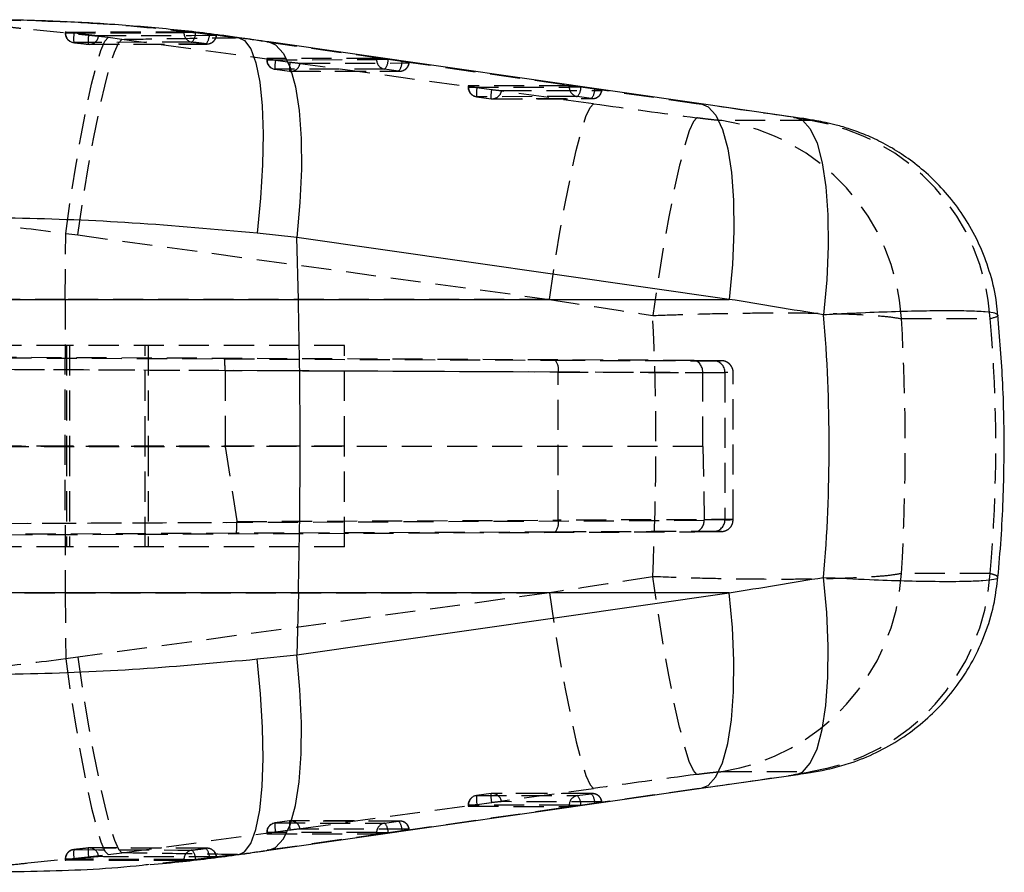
# Model space of a CAD drawing. Extents: x 41 to 474, y 27 to 361.
# Tile 7 of 16: x 320 to 362, y 164 to 200. Entities that reach past the tile are written whole.
import ezdxf

# ---------------------------------------------------------------- set-up
doc = ezdxf.new("R2010")
doc.units = 0
doc.linetypes.add('HIDDEN', pattern=[1.905, 1.27, -0.635])
doc.layers.get('0').update_dxf_attribs({"linetype": 'CONTINUOUS'})

msp = doc.modelspace()

# ---------------------------------------------------------------- linework, layer by layer
at = {"color": 7, "linetype": 'HIDDEN'}
for p, q in [((324.1082, 198.8561), (320.4228, 199.2376)), ((322.2897, 199.087), (322.2897, 199.0473)), ((322.3034, 199.0891), (327.3003, 199.1091)), ((322.3034, 199.0891), (322.3034, 199.0473)), ((327.3003, 199.0653), (327.3003, 199.1091)), ((322.5658, 199.0473), (322.2908, 199.0473)), ((322.6655, 199.036), (322.5658, 199.0473)), ((323.2792, 198.9658), (322.6655, 199.036)), ((324.6793, 198.7798), (324.1082, 198.8561)), ((344.5862, 196.0627), (324.6793, 198.7798)), ((327.777, 199.0653), (327.3003, 199.0653)), ((327.777, 199.0653), (327.7894, 199.0638)), ((327.7894, 199.0638), (328.3763, 198.9907)), ((329.5592, 198.8529), (329.6254, 198.8496)), ((330.7984, 198.6766), (349.0501, 196.0627)), ((330.7984, 198.6766), (330.8855, 198.6704)), ((323.311, 198.5692), (328.2808, 198.5832)), ((330.794, 197.9701), (330.794, 197.9197)), ((331.0676, 197.9197), (330.7951, 197.9197)), ((335.4333, 197.9786), (330.8078, 197.972)), ((330.8078, 197.972), (330.8078, 197.9197)), ((330.8078, 197.9197), (335.4333, 197.9263)), ((331.1691, 197.9054), (331.783, 197.8219)), ((335.4333, 197.9263), (335.4333, 197.9786)), ((335.9041, 197.9263), (335.4333, 197.9263)), ((336.5092, 197.8402), (335.9222, 197.9238)), ((331.1464, 197.5175), (331.1453, 197.5174)), ((331.1453, 197.5174), (331.7591, 197.4339)), ((335.7719, 197.5242), (331.1464, 197.5175)), ((331.1464, 197.5175), (331.7602, 197.434)), ((331.7602, 197.434), (331.7591, 197.4339)), ((331.7602, 197.434), (336.359, 197.4406)), ((331.8145, 197.4302), (336.4132, 197.4368)), ((332.2019, 197.7768), (336.8007, 197.7834)), ((336.359, 197.4406), (335.7719, 197.5242)), ((339.2984, 196.8129), (339.2984, 196.7626)), ((339.572, 196.7626), (339.2995, 196.7626)), ((343.5664, 196.821), (339.3121, 196.8149)), ((339.3121, 196.8149), (339.3121, 196.7626)), ((339.3121, 196.7626), (343.5664, 196.7687)), ((339.6735, 196.7483), (340.2873, 196.6648)), ((340.7063, 196.6197), (344.9337, 196.6258)), ((343.5664, 196.7687), (343.5664, 196.821)), ((344.0371, 196.7687), (343.5664, 196.7687)), ((344.6423, 196.6826), (344.0553, 196.7661)), ((339.6507, 196.3604), (339.6497, 196.3603)), ((339.6497, 196.3603), (340.2635, 196.2768)), ((343.905, 196.3665), (339.6507, 196.3604)), ((339.6507, 196.3604), (340.2645, 196.2769)), ((340.2645, 196.2769), (340.2635, 196.2768)), ((340.2645, 196.2769), (344.492, 196.283)), ((340.3188, 196.2731), (344.5463, 196.2792)), ((344.492, 196.283), (343.905, 196.3665)), ((349.0501, 196.0627), (349.1373, 196.0565)), ((353.7421, 195.3533), (350.0017, 195.3533)), ((353.0278, 195.4929), (353.1149, 195.4868)), ((322.2957, 187.8099), (322.313, 190.5947)), ((322.313, 190.5947), (322.8219, 190.5271)), ((322.8219, 190.5271), (342.7288, 187.8099)), ((322.2957, 187.8099), (305.3385, 187.8099)), ((342.7288, 187.8099), (322.2957, 187.8099)), ((357.5884, 186.9959), (361.3288, 186.9959)), ((322.3517, 185.8675), (243.5197, 185.8675)), ((322.3517, 185.8675), (322.3517, 181.6175)), ((334.0723, 185.8675), (322.3517, 185.8675)), ((322.4723, 185.8675), (322.4723, 181.6175)), ((325.6723, 181.6175), (325.6723, 185.8675)), ((325.7928, 185.8675), (325.7928, 181.6175)), ((334.0723, 181.6175), (334.0723, 185.8675)), ((243.405, 185.6785), (329.0119, 185.2996)), ((348.8038, 185.2287), (247.3356, 185.6785)), ((329.0372, 184.7991), (243.398, 185.1782)), ((247.4996, 185.1782), (349.2018, 184.7274)), ((329.0119, 185.2996), (342.9654, 185.2426)), ((349.6552, 185.2227), (348.8038, 185.2287)), ((343.0994, 184.7426), (329.0372, 184.8001)), ((329.0372, 184.8001), (329.0372, 184.7991)), ((329.0372, 184.7991), (329.0372, 181.6042)), ((343.0994, 178.4924), (343.0994, 184.7426)), ((349.2018, 184.7293), (350.1358, 184.7227)), ((349.2018, 184.7274), (349.2018, 184.7293)), ((349.2018, 181.6017), (349.2018, 184.7274)), ((350.1358, 184.7227), (350.1358, 178.5123)), ((350.4863, 178.5156), (350.4863, 184.7194)), ((243.2905, 181.6175), (329.0372, 181.6042)), ((322.3517, 181.6175), (243.2905, 181.6175)), ((349.2018, 181.6017), (247.3919, 181.6175)), ((334.0723, 181.6175), (322.3517, 181.6175)), ((322.3517, 181.6175), (322.3517, 177.3675)), ((322.4723, 181.6175), (322.4723, 177.3675)), ((325.6723, 177.3675), (325.6723, 181.6175)), ((325.7928, 181.6175), (325.7928, 177.3675)), ((334.0723, 177.3675), (334.0723, 181.6175)), ((329.0372, 181.6042), (329.533, 178.437)), ((349.2018, 181.6017), (349.2641, 178.5061)), ((243.3832, 178.0217), (329.5357, 178.4031)), ((349.2636, 178.4732), (247.3988, 178.0217)), ((329.533, 178.437), (343.0994, 178.4924)), ((350.1358, 178.5123), (349.2641, 178.5061)), ((329.5104, 177.9375), (243.4071, 177.5563)), ((247.2519, 177.5563), (348.8665, 178.0067)), ((342.9654, 177.9924), (329.5104, 177.9375)), ((348.8665, 178.0067), (349.6552, 178.0123)), ((322.3517, 177.3675), (243.5197, 177.3675)), ((334.0723, 177.3675), (322.3517, 177.3675)), ((361.3288, 176.2391), (357.5884, 176.2391)), ((305.3385, 175.4251), (322.2957, 175.4251)), ((322.2957, 175.4251), (342.7288, 175.4251)), ((322.2957, 175.4251), (322.313, 172.6403)), ((342.7288, 175.4251), (322.8219, 172.708)), ((322.8219, 172.708), (322.313, 172.6403)), ((350.0017, 167.8817), (353.7421, 167.8817)), ((353.0278, 167.7421), (353.1149, 167.7483)), ((324.6793, 164.4552), (344.5862, 167.1723)), ((349.0501, 167.1723), (330.7984, 164.5584)), ((349.0501, 167.1723), (349.1373, 167.1785)), ((340.2635, 166.9582), (339.6497, 166.8747)), ((339.6507, 166.8746), (339.6497, 166.8747)), ((340.2645, 166.9581), (339.6507, 166.8746)), ((339.6507, 166.8746), (343.905, 166.8685)), ((340.2645, 166.9581), (340.2635, 166.9582)), ((344.492, 166.9521), (340.2645, 166.9581)), ((344.5463, 166.9559), (340.3188, 166.9619)), ((343.905, 166.8685), (344.492, 166.9521)), ((339.2984, 166.4724), (339.2984, 166.4221)), ((339.572, 166.4724), (339.2984, 166.4724)), ((343.5664, 166.4663), (339.3121, 166.4724)), ((339.3121, 166.4724), (339.3121, 166.4201)), ((339.3121, 166.4201), (343.5664, 166.4141)), ((340.2873, 166.5702), (339.6735, 166.4867)), ((344.9337, 166.6093), (340.7063, 166.6153)), ((343.5664, 166.4663), (344.0371, 166.4663)), ((343.5664, 166.4141), (343.5664, 166.4663)), ((344.0553, 166.4689), (344.6423, 166.5524)), ((331.7591, 165.8011), (331.1453, 165.7176)), ((331.1464, 165.7175), (331.1453, 165.7176)), ((331.7602, 165.801), (331.1464, 165.7175)), ((331.1464, 165.7175), (335.7719, 165.7109)), ((331.783, 165.4131), (331.1691, 165.3296)), ((331.7602, 165.801), (331.7591, 165.8011)), ((336.359, 165.7944), (331.7602, 165.801)), ((336.4132, 165.7982), (331.8145, 165.8048)), ((336.8007, 165.4516), (332.2019, 165.4582)), ((335.7719, 165.7109), (336.359, 165.7944)), ((330.794, 165.3153), (330.794, 165.265)), ((331.0676, 165.3153), (330.794, 165.3153)), ((335.4333, 165.3087), (330.8078, 165.3153)), ((330.8078, 165.3153), (330.8078, 165.263)), ((330.8078, 165.263), (335.4333, 165.2564)), ((335.4333, 165.3087), (335.9041, 165.3087)), ((335.4333, 165.2564), (335.4333, 165.3087)), ((335.9222, 165.3112), (336.5092, 165.3948)), ((328.2808, 164.6519), (323.311, 164.6679)), ((320.7083, 164.0287), (324.1082, 164.379)), ((322.2897, 164.1877), (322.2897, 164.148)), ((322.5658, 164.1877), (322.2897, 164.1877)), ((322.3034, 164.1877), (322.3034, 164.146)), ((322.5658, 164.1877), (322.6655, 164.1991)), ((322.6655, 164.1991), (323.2792, 164.2692)), ((324.1082, 164.379), (324.6793, 164.4552)), ((329.5592, 164.3822), (325.8372, 163.96)), ((327.3003, 164.1697), (327.777, 164.1697)), ((327.3003, 164.1259), (327.3003, 164.1697)), ((327.7894, 164.1712), (327.777, 164.1697)), ((328.3763, 164.2443), (327.7894, 164.1712)), ((329.5592, 164.3822), (329.6284, 164.3858)), ((330.7984, 164.5584), (330.8855, 164.5646)), ((322.3034, 164.146), (322.2937, 164.148)), ((327.3003, 164.1259), (322.3034, 164.146))]:
    msp.add_line(p, q, dxfattribs=at)
at = {"color": 7, "linetype": 'CONTINUOUS'}
for p, q in [((349.1373, 196.0565), (330.8855, 198.6704)), ((353.1154, 195.4867), (349.1373, 196.0565)), ((332.0708, 190.4238), (330.3925, 190.6001)), ((332.1331, 187.8099), (332.0708, 190.4238)), ((350.3225, 187.8099), (332.0708, 190.4238)), ((315.1036, 187.8099), (332.1331, 187.8099)), ((332.1331, 187.8099), (350.3225, 187.8099)), ((332.1331, 175.4251), (315.1036, 175.4251)), ((332.1331, 175.4251), (332.0708, 172.8112)), ((332.0708, 172.8112), (350.3225, 175.4251)), ((350.3225, 175.4251), (332.1331, 175.4251)), ((330.3925, 172.6349), (332.0708, 172.8112)), ((349.1373, 167.1785), (353.1154, 167.7483)), ((330.8855, 164.5646), (349.1373, 167.1785))]:
    msp.add_line(p, q, dxfattribs=at)
at = {"color": 7, "linetype": 'HIDDEN', "flags": 128}
for points in [[(322.3034, 199.0473), (324.7898, 199.0568), (327.3003, 199.0653)], [(322.313, 190.5947), (322.5194, 192.0412), (322.7374, 193.4288), (322.9613, 194.7212), (323.1852, 195.8845), (323.4033, 196.8881), (323.6098, 197.7058), (323.7994, 198.316), (323.967, 198.7028), (324.1082, 198.8561)], [(327.6472, 198.662), (327.438, 198.6614), (326.601, 198.6586), (323.253, 198.6462), (322.6525, 198.6438)], [(322.8219, 190.5271), (323.0383, 191.9711), (323.2661, 193.3565), (323.4993, 194.6469), (323.7317, 195.8086), (323.9573, 196.811), (324.1702, 197.628), (324.3648, 198.2382), (324.536, 198.6255), (324.6793, 198.7798)], [(328.6683, 198.9382), (328.4619, 198.9377), (327.6246, 198.9359), (324.2755, 198.9277), (323.6986, 198.9261)], [(323.2634, 198.5748), (323.4727, 198.5755), (324.3096, 198.5783), (327.6576, 198.5881), (328.2313, 198.5896)], [(336.8007, 197.7834), (336.8137, 197.7845), (336.8109, 197.7878), (336.7924, 197.7931), (336.7589, 197.8002), (336.7118, 197.8088), (336.6529, 197.8186), (336.5845, 197.8292), (336.5092, 197.8402)], [(344.9337, 196.6258), (344.9468, 196.6269), (344.944, 196.6302), (344.9255, 196.6354), (344.892, 196.6425), (344.8448, 196.6512), (344.7859, 196.661), (344.7175, 196.6716), (344.6423, 196.6826)], [(342.7288, 187.8099), (342.9453, 189.254), (343.173, 190.6394), (343.4062, 191.9298), (343.6386, 193.0915), (343.8643, 194.0939), (344.0771, 194.9109), (344.2717, 195.5211), (344.4429, 195.9084), (344.5862, 196.0627)], [(348.9458, 195.4677), (348.8034, 195.3114), (348.6327, 194.919), (348.4383, 194.3011), (348.2253, 193.474), (347.9993, 192.4596), (347.7664, 191.285), (347.5328, 189.9812), (347.3046, 188.5829), (347.0879, 187.1272)], [(322.2957, 187.8099), (322.2872, 186.2644), (322.2812, 184.7167), (322.2776, 183.1675), (322.2764, 181.6175), (322.2776, 180.0676), (322.2812, 178.5184), (322.2872, 176.9706), (322.2957, 175.4251)], [(348.9458, 167.7673), (348.8034, 167.9237), (348.6327, 168.316), (348.4383, 168.934), (348.2253, 169.7611), (347.9993, 170.7754), (347.7664, 171.95), (347.5328, 173.2538), (347.3046, 174.6521), (347.0879, 176.1078)], [(342.7288, 175.4251), (342.9453, 173.981), (343.173, 172.5956), (343.4062, 171.3052), (343.6386, 170.1436), (343.8643, 169.1411), (344.0771, 168.3241), (344.2717, 167.714), (344.4429, 167.3267), (344.5862, 167.1723)], [(322.313, 172.6403), (322.5194, 171.1939), (322.7374, 169.8062), (322.9613, 168.5138), (323.1852, 167.3506), (323.4033, 166.3469), (323.6098, 165.5293), (323.7994, 164.919), (323.967, 164.5322), (324.1082, 164.379)], [(322.8219, 172.708), (323.0383, 171.2639), (323.2661, 169.8785), (323.4993, 168.5881), (323.7317, 167.4264), (323.9573, 166.424), (324.1702, 165.607), (324.3648, 164.9968), (324.536, 164.6095), (324.6793, 164.4552)], [(344.6423, 166.5524), (344.7175, 166.5634), (344.7859, 166.5741), (344.8448, 166.5839), (344.892, 166.5925), (344.9255, 166.5996), (344.944, 166.6049), (344.9468, 166.6081), (344.9337, 166.6093)], [(336.5092, 165.3948), (336.5845, 165.4058), (336.6529, 165.4164), (336.7118, 165.4262), (336.7589, 165.4349), (336.7924, 165.442), (336.8109, 165.4472), (336.8137, 165.4505), (336.8007, 165.4516)], [(322.6525, 164.5913), (322.8617, 164.5904), (323.6987, 164.587), (327.0467, 164.575), (327.6472, 164.573)], [(328.2313, 164.6454), (328.0221, 164.6459), (327.1851, 164.6482), (323.8371, 164.6583), (323.2634, 164.6602)], [(327.3003, 164.1697), (324.7898, 164.1782), (322.3034, 164.1877)], [(323.6986, 164.3089), (323.9071, 164.3084), (324.7444, 164.3061), (328.0936, 164.2981), (328.6683, 164.2969)]]:
    msp.add_lwpolyline(points, dxfattribs=at)
at = {"color": 8, "linetype": 'CONTINUOUS', "flags": 128}
for points in [[(329.6254, 198.8496), (329.8638, 198.7393), (330.1272, 198.3816), (330.3419, 197.7894), (330.5023, 196.9791), (330.6039, 195.9727), (330.644, 194.7977), (330.6214, 193.4863), (330.5368, 192.0742), (330.3925, 190.6001)], [(330.8855, 198.6704), (331.1729, 198.554), (331.5045, 198.1897), (331.7843, 197.5935), (332.0047, 196.7817), (332.1597, 195.7762), (332.2452, 194.6041), (332.2587, 193.2974), (332.2001, 191.8912), (332.0708, 190.4238)], [(349.1373, 196.0565), (349.4246, 195.9401), (349.7562, 195.5758), (350.036, 194.9796), (350.2564, 194.1678), (350.4114, 193.1623), (350.4969, 191.9902), (350.5105, 190.6835), (350.4518, 189.2774), (350.3225, 187.8099)], [(353.1149, 195.4868), (353.4063, 195.3685), (353.7413, 194.9995), (354.0236, 194.396), (354.2455, 193.5745), (354.401, 192.5575), (354.4857, 191.373), (354.4973, 190.0533), (354.4355, 188.6348), (354.302, 187.1561)], [(353.1149, 167.7483), (353.4063, 167.8665), (353.7413, 168.2355), (354.0236, 168.839), (354.2455, 169.6606), (354.401, 170.6775), (354.4857, 171.8621), (354.4973, 173.1817), (354.4355, 174.6003), (354.302, 176.0789)], [(349.1373, 167.1785), (349.4246, 167.295), (349.7562, 167.6593), (350.036, 168.2554), (350.2564, 169.0672), (350.4114, 170.0728), (350.4969, 171.2448), (350.5105, 172.5516), (350.4518, 173.9577), (350.3225, 175.4251)], [(329.6284, 164.3858), (329.8638, 164.4957), (330.1272, 164.8535), (330.3419, 165.4456), (330.5023, 166.256), (330.6039, 167.2624), (330.644, 168.4373), (330.6214, 169.7488), (330.5368, 171.1608), (330.3925, 172.6349)], [(330.8855, 164.5646), (331.1729, 164.6811), (331.5045, 165.0454), (331.7843, 165.6415), (332.0047, 166.4533), (332.1597, 167.4589), (332.2452, 168.6309), (332.2587, 169.9377), (332.2001, 171.3438), (332.0708, 172.8112)]]:
    msp.add_lwpolyline(points, dxfattribs=at)
at = {"color": 7, "linetype": 'HIDDEN'}
for centre, radius, start, end in [((322.6957, 199.0473), 0.406, 180, 263.77003), ((322.7047, 199.0417), 0.4013, 179.19654, 262.52821), ((323.9351, 198.7975), 1.2917, 169.36395, 186.83639), ((324.5382, 198.7193), 1.283, 168.92104, 186.46545), ((323.3055, 198.9679), 0.3953, 263.88326, 353.93332), ((327.7016, 199.0597), 0.4014, 179.20109, 262.20952), ((327.2376, 199.033), 0.5526, 317.83494, 3.19976), ((327.8218, 198.9644), 0.5551, 317.53357, 2.71111), ((328.2757, 198.9823), 0.3951, 263.55276, 353.59327), ((328.2796, 198.9925), 0.406, 270.14744, 352.55675), ((323.3095, 198.978), 0.406, 263.34548, 270.19125), ((331.2, 197.9197), 0.406, 180, 262.25187), ((331.2094, 197.9143), 0.4017, 179.22275, 260.96665), ((332.6166, 208.5483), 10.7408, 261.70812, 262.25511), ((332.4821, 197.63), 1.3416, 168.15345, 184.81379), ((335.835, 197.9209), 0.4017, 179.218, 260.96891), ((335.3625, 197.9062), 0.56, 316.98249, 1.79518), ((334.3915, 187.167), 10.8652, 81.90082, 81.99732), ((335.9495, 197.8227), 0.56, 316.9823, 1.79537), ((333.0938, 197.5466), 1.3394, 168.1402, 184.82704), ((331.8139, 197.8362), 0.406, 262.25187, 270.08209), ((331.8102, 197.8256), 0.3948, 262.72378, 352.89601), ((332.5282, 202.7775), 5.0113, 261.44806, 266.26726), ((336.409, 197.8322), 0.3948, 262.7214, 352.89997), ((336.4126, 197.8428), 0.406, 270.08209, 351.85662), ((339.7044, 196.7626), 0.406, 180, 262.25187), ((339.7137, 196.7571), 0.4017, 179.21801, 260.96903), ((341.0971, 207.2234), 10.5714, 261.70477, 262.26052), ((340.9844, 196.473), 1.3395, 168.14028, 184.82699), ((341.6003, 196.3894), 1.3416, 168.15351, 184.81375), ((340.3145, 196.6685), 0.3948, 262.72139, 352.90013), ((341.0327, 201.6223), 5.0132, 261.44897, 266.26635), ((343.968, 196.7632), 0.4017, 179.21801, 260.96903), ((343.4955, 196.7486), 0.56, 316.9824, 1.79527), ((342.2447, 184.0368), 12.8575, 81.90468, 81.98616), ((344.0825, 196.665), 0.56, 316.98268, 1.79508), ((344.542, 196.6746), 0.3948, 262.72153, 352.90014), ((344.5457, 196.6852), 0.406, 270.08209, 351.85662), ((340.3182, 196.6791), 0.406, 262.25187, 270.08209), ((348.5981, 186.4569), 9.0064, 3.43083, 81.03426), ((352.3385, 186.4569), 9.0064, 3.43085, 81.03414), ((342.5384, 184.8603), 0.5732, 348.15522, 41.84223), ((349.6445, 184.7314), 0.4914, 358.98236, 88.74873), ((342.5384, 178.3748), 0.5732, 318.15777, 11.84478), ((349.6445, 178.5036), 0.4914, 271.25127, 1.01764), ((348.5981, 176.7781), 9.0064, 278.96574, 356.56917), ((352.3385, 176.7781), 9.0064, 278.96586, 356.56915), ((339.7044, 166.4724), 0.406, 97.74813, 180), ((339.7137, 166.4779), 0.4017, 99.03097, 180.78199), ((340.9844, 166.762), 1.3395, 175.17301, 191.85972), ((341.6003, 166.8456), 1.3416, 175.18625, 191.84649), ((340.3182, 166.5559), 0.406, 89.91791, 97.74813), ((340.3145, 166.5665), 0.3948, 7.09987, 97.27861), ((343.968, 166.4718), 0.4017, 99.03097, 180.78199), ((343.4955, 166.4864), 0.56, 358.20473, 43.0176), ((344.542, 166.5605), 0.3948, 7.09986, 97.27847), ((344.0825, 166.57), 0.56, 358.20492, 43.01732), ((344.5457, 166.5499), 0.406, 8.14338, 89.91791), ((341.0971, 156.0116), 10.5714, 97.73948, 98.29523), ((341.0327, 161.6128), 5.0132, 93.73365, 98.55103), ((342.2447, 179.1982), 12.8575, 278.01384, 278.09532), ((331.2, 165.3153), 0.406, 97.74813, 180), ((331.2094, 165.3208), 0.4017, 99.03335, 180.77725), ((332.4821, 165.605), 1.3416, 175.18621, 191.84655), ((333.0938, 165.6884), 1.3394, 175.17296, 191.8598), ((331.8139, 165.3988), 0.406, 89.91791, 97.74813), ((331.8102, 165.4094), 0.3948, 7.10399, 97.27622), ((332.5282, 160.4576), 5.0113, 93.73274, 98.55194), ((335.835, 165.3142), 0.4017, 99.03109, 180.782), ((335.3625, 165.3288), 0.56, 358.20482, 43.01751), ((336.409, 165.4028), 0.3948, 7.10003, 97.2786), ((335.9495, 165.4123), 0.56, 358.20463, 43.0177), ((336.4126, 165.3922), 0.406, 8.14338, 89.91791), ((332.6166, 154.6868), 10.7408, 97.74489, 98.29188), ((334.3915, 176.068), 10.8652, 278.00268, 278.09918), ((322.6957, 164.1877), 0.406, 96.22997, 180), ((322.7047, 164.1934), 0.4013, 97.47179, 180.80346), ((323.9351, 164.4375), 1.2917, 173.16361, 190.63605), ((324.5382, 164.5158), 1.283, 173.53455, 191.07896), ((323.3095, 164.257), 0.406, 89.80875, 96.65452), ((323.3055, 164.2672), 0.3953, 6.06668, 96.11674), ((328.2757, 164.2528), 0.3951, 6.40673, 96.44724), ((327.8218, 164.2706), 0.5551, 357.28889, 42.46643), ((328.2796, 164.2425), 0.406, 7.45363, 89.85256), ((327.7016, 164.1753), 0.4014, 97.79048, 180.79891), ((327.2376, 164.2021), 0.5526, 356.80024, 42.16506)]:
    msp.add_arc(centre, radius, start, end, dxfattribs=at)
at = {"color": 7, "linetype": 'CONTINUOUS'}
msp.add_arc((72.0411, 181.6175), 260.1657, 358.636128, 1.363872, dxfattribs=at)
at = {"color": 7, "linetype": 'HIDDEN'}
for centre, major_axis, ratio, start_param, end_param in [((324.1175, 198.6785), (25.6093, -3.4229), 0.0353656, 1.3115952, 1.3614043), ((331.2, 197.9159), (0.406, -0.0543), 0.0353679, 2.8855732, 4.3848437), ((335.8256, 197.9225), (0.406, -0.0543), 0.0353679, 1.3809593, 2.8855732), ((339.7044, 196.7588), (0.406, -0.0543), 0.0353679, 2.8855732, 4.3848437), ((343.9586, 196.7648), (0.406, -0.0543), 0.0353679, 1.3809593, 2.8855732), ((400.6076, 190.6664), (455.3502, -61.8762), 0.0048153, 4.5897016, 4.5993435), ((370.5454, 190.6664), (431.2169, -61.8734), 0.0052601, 1.6121859, 1.6214196), ((399.3997, 181.6175), (455.3741, -71.0024), 0.0057117, 4.588507, 4.5981489), ((302.2203, 181.6175), (0, 71.05), 0.6334009, 4.6347644, 4.7900135), ((302.2203, 181.6175), (0, 71.05), 0.7815261, 4.636618, 4.78816), ((277.313, 181.6175), (84.2575, 0), 0.8432481, 6.2074143, 6.3589563), ((329.0097, 184.7996), (0.0021, 0.5), 0.0548976, 4.7135106, 6.2824145), ((340.3385, 185.2609), (9.65, -0.0415), 0.0007507, 4.9880925, 6.28388), ((348.8016, 184.7287), (0.0029, 0.5), 0.8003076, 4.7181653, 6.2850073), ((340.3385, 185.2609), (9.65, -0.0415), 0.0007507, 0.2153168, 0.2635794), ((340.3385, 185.2609), (9.65, -0.0415), 0.0007507, 0.0006947, 0.2153168), ((340.3363, 184.7609), (10.15, -0.0415), 0.0007137, 4.9880921, 6.5467644), ((329.5082, 178.4374), (-0.0021, 0.5), 0.0547379, 3.1423635, 4.6433264), ((328.3868, 178.4329), (1.1488, -0.0368), 0.4338017, 0.0141158, 0.0820568), ((340.3363, 178.4742), (10.15, 0.0415), 0.0007137, 6.0196062, 7.5782785), ((348.8643, 178.5067), (-0.0029, 0.5), 0.8002499, 3.1397706, 4.6407335), ((348.72, 178.5057), (0.5419, -0.0556), 0.9168535, 0.0463457, 0.112225), ((340.3385, 177.9742), (9.65, 0.0415), 0.0007507, 6.2816736, 7.5782782), ((340.3385, 177.9742), (9.65, 0.0415), 0.0007507, 6.0196059, 6.2816736), ((399.3997, 181.6175), (455.3741, 71.0024), 0.0057117, 1.6850364, 1.6946783), ((400.6076, 172.5686), (455.3502, 61.8762), 0.0048153, 1.6838418, 1.6934837), ((370.5454, 172.5686), (431.2169, 61.8734), 0.0052601, 4.6617657, 4.6709994), ((339.7044, 166.4763), (0.406, 0.0543), 0.0353679, 1.8983416, 3.3976121), ((343.9586, 166.4702), (0.406, 0.0543), 0.0353679, 3.3976121, 4.902226), ((331.2, 165.3192), (0.406, 0.0543), 0.0353679, 1.8983416, 3.3976121), ((335.8256, 165.3125), (0.406, 0.0543), 0.0353679, 3.3976121, 4.902226), ((324.1175, 164.5566), (25.6093, 3.4229), 0.0353656, 4.921781, 4.9715901)]:
    msp.add_ellipse(centre, major_axis=major_axis, ratio=ratio, start_param=start_param, end_param=end_param, dxfattribs=at)
at = {"color": 7, "linetype": 'CONTINUOUS'}
for centre, major_axis, ratio, start_param, end_param in [((369.3375, 181.6175), (431.317, -70.9873), 0.006921, 1.6068018, 1.6160355), ((277.313, 181.6175), (77.224, 0), 0.9200504, 6.2051526, 6.3612181), ((369.3375, 181.6175), (431.317, 70.9873), 0.006921, 4.6671498, 4.6763835)]:
    msp.add_ellipse(centre, major_axis=major_axis, ratio=ratio, start_param=start_param, end_param=end_param, dxfattribs=at)
at = {"color": 7, "linetype": 'HIDDEN'}
for points, knots in [([(320.4228, 199.2376), (320.2678, 199.254), (318.7298, 199.4166), (315.913, 199.5327), (313.258, 199.5194), (311.9974, 199.5131)], [0, 0, 0, 0, 0.0555751, 0.5515646, 1, 1, 1, 1]), ([(317.2358, 199.5985), (318.5022, 199.6004), (321.1427, 199.6043), (325.3046, 199.3766), (328.109, 199.0314), (329.5592, 198.8529)], [0, 0, 0, 0, 0.3079973, 0.6421651, 1, 1, 1, 1]), ([(322.5658, 199.0473), (322.5239, 199.0523), (322.4399, 199.0624), (322.3468, 199.0752), (322.293, 199.0845), (322.285, 199.0886), (322.2991, 199.089), (322.3034, 199.0891)], [0, 0, 0, 0, 0.2255251, 0.4510728, 0.6758599, 0.8993753, 1, 1, 1, 1]), ([(327.3003, 199.1091), (327.3163, 199.1086), (327.3483, 199.1077), (327.4465, 199.1), (327.5689, 199.0885), (327.685, 199.0761), (327.7534, 199.0681), (327.777, 199.0653)], [0, 0, 0, 0, 0.22017481, 0.44031251, 0.66105286, 0.88310447, 1, 1, 1, 1]), ([(323.6986, 198.9261), (323.6962, 198.9261), (323.6812, 198.9262), (323.6326, 198.9291), (323.5308, 198.9382), (323.4073, 198.951), (323.3205, 198.961), (323.2792, 198.9658)], [0, 0, 0, 0, 0.0467668, 0.2906351, 0.5345185, 0.7783892, 1, 1, 1, 1]), ([(324.6793, 198.7798), (325.2794, 198.7895), (326.6845, 198.8121), (328.3157, 198.8358), (329.3462, 198.85), (329.5592, 198.8529)], [0, 0, 0, 0, 0.3716167, 0.8701231, 1, 1, 1, 1]), ([(328.2313, 198.5896), (328.1523, 198.5997), (327.9577, 198.6244), (327.7629, 198.648), (327.6472, 198.662)], [0, 0, 0, 0, 0.405832, 1, 1, 1, 1]), ([(328.3763, 198.9907), (328.4146, 198.9856), (328.4958, 198.9749), (328.5967, 198.9595), (328.6622, 198.9474), (328.6878, 198.941), (328.6815, 198.9401), (328.6811, 198.9401)], [0, 0, 0, 0, 0.2256634, 0.478737, 0.7317912, 0.9848622, 1, 1, 1, 1]), ([(322.6525, 198.6438), (322.7441, 198.6337), (322.9478, 198.6113), (323.1514, 198.5878), (323.2634, 198.5748)], [0, 0, 0, 0, 0.4498088, 1, 1, 1, 1]), ([(350.0017, 195.3533), (349.9991, 195.3533), (349.9665, 195.3535), (349.8607, 195.36), (349.6448, 195.3812), (349.3772, 195.4117), (349.1445, 195.4409), (348.9868, 195.4622), (348.9458, 195.4677)], [0, 0, 0, 0, 0.0210005, 0.2595996, 0.4981556, 0.6582639, 0.9113269, 1, 1, 1, 1]), ([(353.0278, 195.4929), (353.0619, 195.488), (353.2042, 195.4674), (353.4341, 195.4318), (353.6264, 195.3979), (353.7471, 195.3723), (353.7954, 195.3563), (353.7583, 195.3542), (353.7421, 195.3533)], [0, 0, 0, 0, 0.06819145, 0.28491613, 0.50179263, 0.62553818, 0.83664086, 1, 1, 1, 1]), ([(308.9976, 191.0026), (310.0906, 191.0726), (312.2767, 191.2125), (315.6076, 191.2003), (318.9641, 191.0248), (321.1967, 190.7381), (322.313, 190.5947)], [0, 0, 0, 0, 0.2470929, 0.4941732, 0.7470894, 1, 1, 1, 1]), ([(347.0879, 187.1272), (347.4936, 187.1426), (348.4835, 187.1803), (350.0513, 187.2196), (351.8791, 187.2441), (353.5407, 187.2395), (354.968, 187.2088), (356.0901, 187.1602), (357.0142, 187.091), (357.397, 187.0276), (357.5884, 186.9959)], [0, 0, 0, 0, 0.087393, 0.2132493, 0.3391061, 0.4988425, 0.6188023, 0.7387618, 0.8693813, 1, 1, 1, 1]), ([(361.3288, 186.9959), (361.5285, 187.052), (361.7342, 187.1099), (361.6609, 187.1497), (361.6587, 187.1508)], [0, 0, 0, 0, 0.9706051, 1, 1, 1, 1]), ([(350.4781, 184.7197), (350.4796, 184.7509), (350.4838, 184.8375), (350.4306, 184.9622), (350.348, 185.0724), (350.2579, 185.1435), (350.1737, 185.1855), (350.1049, 185.2064), (350.0582, 185.2145), (350.0351, 185.2171), (350.0211, 185.2183), (350.0081, 185.219), (349.9922, 185.2196), (349.961, 185.2201), (349.8925, 185.2209), (349.7762, 185.2218), (349.7636, 185.2219)], [0, 0, 0, 0, 0.03378302, 0.09358119, 0.14206067, 0.18302681, 0.21719943, 0.24415701, 0.26160932, 0.27163078, 0.28178776, 0.29776081, 0.3328444, 0.4593822, 0.94148566, 1, 1, 1, 1]), ([(349.6566, 178.0123), (349.7148, 178.0128), (349.8841, 178.014), (349.9674, 178.0147), (349.9985, 178.0157), (350.0157, 178.0163), (350.0425, 178.0186), (350.0863, 178.0246), (350.174, 178.047), (350.2903, 178.1086), (350.4025, 178.2239), (350.4753, 178.3636), (350.4781, 178.4637), (350.4793, 178.5062)], [0, 0, 0, 0, 0.2262467, 0.6585818, 0.7342776, 0.7628761, 0.7745812, 0.7855388, 0.8120648, 0.8579174, 0.9072905, 0.9606265, 1, 1, 1, 1]), ([(357.5884, 176.2391), (357.4171, 176.2101), (357.0724, 176.1516), (356.2302, 176.084), (355.1171, 176.0301), (353.7579, 175.9988), (352.2066, 175.9912), (350.5871, 176.0059), (348.8611, 176.0424), (347.679, 176.086), (347.0879, 176.1078)], [0, 0, 0, 0, 0.1190874, 0.2396393, 0.3601911, 0.5011307, 0.6234671, 0.7458033, 0.8729014, 1, 1, 1, 1]), ([(361.6482, 176.0848), (361.6397, 176.1101), (361.6243, 176.156), (361.4206, 176.2133), (361.3288, 176.2391)], [0, 0, 0, 0, 0.549523, 1, 1, 1, 1]), ([(322.313, 172.6403), (321.2229, 172.4999), (319.0425, 172.219), (315.713, 172.0378), (312.3552, 172.0187), (310.1168, 172.1612), (308.9976, 172.2324)], [0, 0, 0, 0, 0.2470174, 0.4940397, 0.7470127, 1, 1, 1, 1]), ([(348.9458, 167.7673), (348.9513, 167.768), (349.0694, 167.7841), (349.3048, 167.8147), (349.5749, 167.8462), (349.7964, 167.869), (349.9332, 167.8802), (349.9846, 167.8813), (350.0017, 167.8817)], [0, 0, 0, 0, 0.0119273, 0.2564518, 0.5011427, 0.6418743, 0.8812533, 1, 1, 1, 1]), ([(353.7421, 167.8817), (353.7511, 167.8815), (353.7851, 167.8807), (353.7764, 167.8699), (353.67, 167.8455), (353.4873, 167.8124), (353.2733, 167.7779), (353.0949, 167.7519), (353.0278, 167.7421)], [0, 0, 0, 0, 0.0760384, 0.2869505, 0.4978097, 0.6404256, 0.8648322, 1, 1, 1, 1]), ([(323.2634, 164.6602), (323.1514, 164.6473), (322.9478, 164.6237), (322.7441, 164.6013), (322.6525, 164.5913)], [0, 0, 0, 0, 0.5501912, 1, 1, 1, 1]), ([(327.6472, 164.573), (327.7629, 164.587), (327.9577, 164.6106), (328.1523, 164.6354), (328.2313, 164.6454)], [0, 0, 0, 0, 0.594168, 1, 1, 1, 1]), ([(322.2909, 164.1485), (322.2987, 164.1506), (322.3144, 164.1548), (322.3928, 164.1663), (322.4827, 164.1779), (322.5454, 164.1853), (322.5658, 164.1877)], [0, 0, 0, 0, 0.28592314, 0.57256241, 0.86076818, 1, 1, 1, 1]), ([(323.2792, 164.2692), (323.2903, 164.2705), (323.3466, 164.2771), (323.4489, 164.2885), (323.5682, 164.3004), (323.6568, 164.3078), (323.6854, 164.3086), (323.6986, 164.3089)], [0, 0, 0, 0, 0.0605123, 0.3043526, 0.5481663, 0.7919979, 1, 1, 1, 1]), ([(329.5592, 164.3822), (329.3344, 164.3852), (328.321, 164.3991), (326.6899, 164.4228), (325.2963, 164.4453), (324.6793, 164.4552)], [0, 0, 0, 0, 0.1370794, 0.6179387, 1, 1, 1, 1]), ([(327.777, 164.1697), (327.7312, 164.1644), (327.6397, 164.1538), (327.5055, 164.1404), (327.394, 164.1307), (327.3278, 164.1264), (327.3071, 164.126), (327.3003, 164.1259)], [0, 0, 0, 0, 0.2236724, 0.4473676, 0.6702281, 0.8916765, 1, 1, 1, 1]), ([(328.679, 164.2947), (328.68, 164.2945), (328.6868, 164.2936), (328.6562, 164.2864), (328.5857, 164.2737), (328.4856, 164.2587), (328.4095, 164.2487), (328.3763, 164.2443)], [0, 0, 0, 0, 0.0462645, 0.2992246, 0.5521788, 0.8051156, 1, 1, 1, 1]), ([(311.9873, 163.7231), (313.1987, 163.7153), (315.8307, 163.6985), (318.7468, 163.8195), (320.4321, 163.9992), (320.7083, 164.0287)], [0, 0, 0, 0, 0.4161973, 0.9042902, 1, 1, 1, 1])]:
    msp.add_open_spline(points, degree=3, knots=knots, dxfattribs=at)
at = {"color": 7, "linetype": 'CONTINUOUS'}
for points, knots in [([(329.6244, 198.8404), (329.3797, 198.8777), (328.3207, 199.0391), (326.4123, 199.2412), (323.9297, 199.4467), (321.4567, 199.5657), (319.2212, 199.6187), (317.8246, 199.6037), (317.2357, 199.5974)], [0, 0, 0, 0, 0.0606974, 0.2626365, 0.4624591, 0.6593115, 0.8563693, 1, 1, 1, 1]), ([(330.8855, 198.6704), (330.7814, 198.6853), (330.365, 198.7449), (329.9447, 198.8044), (329.6295, 198.8491)], [0, 0, 0, 0, 0.250025, 1, 1, 1, 1]), ([(361.6433, 187.1498), (361.6335, 187.3161), (361.5993, 187.8958), (361.3641, 188.8527), (360.963, 189.9802), (360.4319, 191.004), (359.8078, 191.9166), (359.1117, 192.7125), (358.3692, 193.3898), (357.6052, 193.9499), (356.8454, 194.3976), (356.1164, 194.7409), (355.4482, 194.99), (354.8721, 195.1591), (354.3932, 195.2711), (353.9493, 195.3567), (353.5483, 195.4238), (353.231, 195.4691), (353.11, 195.4864)], [0, 0, 0, 0, 0.038061, 0.1327589, 0.2238943, 0.3115693, 0.3957531, 0.4762961, 0.552926, 0.6252346, 0.6926576, 0.7544358, 0.8094914, 0.8559867, 0.8927864, 0.925758, 0.9717, 1, 1, 1, 1]), ([(330.3925, 190.6001), (328.6426, 190.7588), (325.2711, 191.0645), (320.1219, 191.2692), (316.8313, 191.2648), (315.1685, 191.2625)], [0, 0, 0, 0, 0.348015, 0.6705314, 1, 1, 1, 1]), ([(361.6616, 176.0837), (361.7081, 176.6194), (361.8496, 178.2455), (361.9426, 180.9734), (361.904, 184.133), (361.7372, 186.1871), (361.6589, 187.1508)], [0, 0, 0, 0, 0.1455995, 0.4420417, 0.7382324, 1, 1, 1, 1]), ([(353.1114, 167.7487), (353.2672, 167.7713), (353.6699, 167.8298), (354.1484, 167.913), (354.7827, 168.0508), (355.5682, 168.2755), (356.5462, 168.6725), (357.5681, 169.249), (358.4924, 169.9403), (359.3222, 170.7384), (360.0592, 171.6508), (360.6957, 172.692), (361.1919, 173.8337), (361.5287, 174.974), (361.6135, 175.7382), (361.6519, 176.0843)], [0, 0, 0, 0, 0.0368239, 0.0951657, 0.131868, 0.1937909, 0.2824587, 0.3732796, 0.4615778, 0.5459432, 0.6361383, 0.7292953, 0.824295, 0.9204273, 1, 1, 1, 1]), ([(315.1685, 171.9725), (316.9443, 171.9711), (320.3403, 171.9685), (325.4885, 172.1867), (328.7464, 172.4845), (330.3925, 172.6349)], [0, 0, 0, 0, 0.3516045, 0.6723839, 1, 1, 1, 1]), ([(325.8711, 163.9635), (326.3346, 164.0033), (327.5989, 164.1119), (328.8408, 164.2806), (329.6275, 164.3875)], [0, 0, 0, 0, 0.3665493, 1, 1, 1, 1]), ([(329.6295, 164.386), (329.7347, 164.4008), (330.1555, 164.4603), (330.5727, 164.5199), (330.8855, 164.5646)], [0, 0, 0, 0, 0.24998798, 1, 1, 1, 1]), ([(325.8372, 163.96), (325.7387, 163.9487), (324.2778, 163.7807), (321.2884, 163.6425), (318.4497, 163.6373), (316.9886, 163.6347)], [0, 0, 0, 0, 0.0338909, 0.502747, 1, 1, 1, 1])]:
    msp.add_open_spline(points, degree=3, knots=knots, dxfattribs=at)
at = {"color": 8, "linetype": 'CONTINUOUS'}
for points, knots in [([(361.6587, 187.1508), (361.6342, 187.1761), (361.5838, 187.2279), (361.145, 187.285), (360.4165, 187.3201), (359.3947, 187.3284), (358.2065, 187.3129), (356.8307, 187.2727), (355.5082, 187.2187), (354.6369, 187.1735), (354.302, 187.1561)], [0, 0, 0, 0, 0.1221398, 0.250259, 0.3995241, 0.5300648, 0.6606056, 0.7899385, 0.9192711, 1, 1, 1, 1]), ([(354.302, 176.0789), (354.9621, 176.0459), (356.1674, 175.9856), (357.7409, 175.9336), (359.1609, 175.9061), (360.2803, 175.9114), (361.078, 175.9451), (361.5077, 175.9984), (361.6942, 176.0463), (361.6532, 176.0806), (361.6482, 176.0848)], [0, 0, 0, 0, 0.1602169, 0.2925724, 0.4289808, 0.6003588, 0.7264014, 0.8559298, 0.9822426, 1, 1, 1, 1])]:
    msp.add_open_spline(points, degree=3, knots=knots, dxfattribs=at)

doc.saveas('drawing.dxf')
